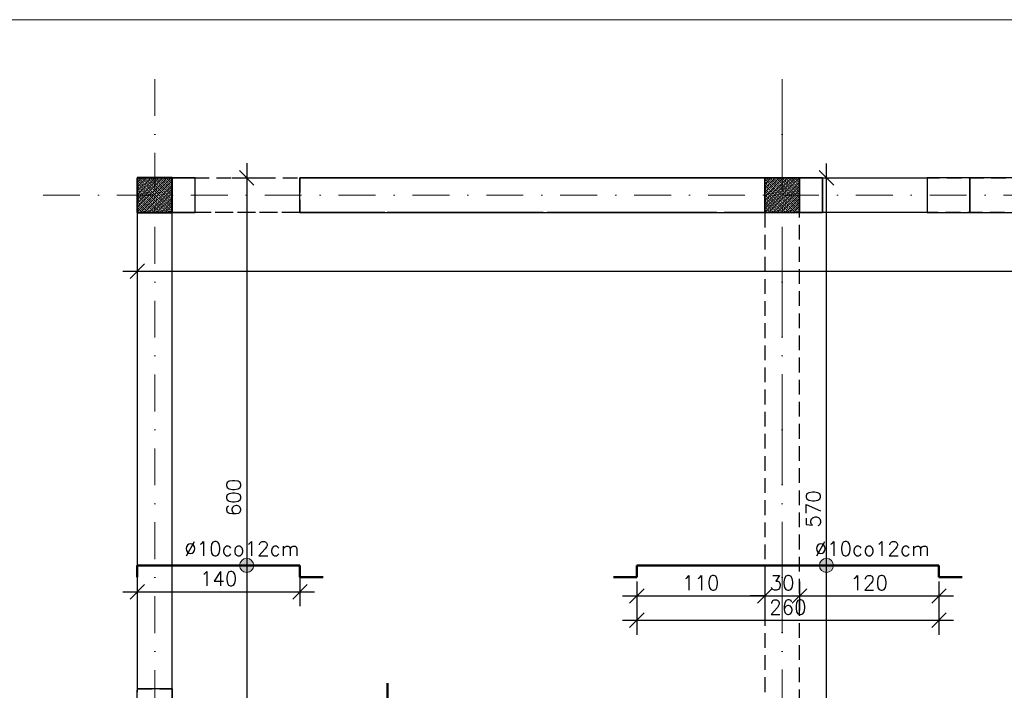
# Model space of a CAD drawing. Extents: x -19 to 9300416, y -12 to 10688993.
# Tile 15 of 106: x 4609525 to 4610373, y 5311474 to 5312051. Entities that reach past the tile are written whole.
import ezdxf

# ---------------------------------------------------------------- set-up
doc = ezdxf.new("R2010")
doc.units = 0
doc.header["$MEASUREMENT"] = 0
doc.linetypes.add('DASHDOT', pattern=[25.4, 12.7, -6.35, 0, -6.35])
doc.linetypes.add('DASHED', pattern=[19.05, 12.7, -6.35])
for name, color, linetype, lineweight in [('hatch', 253, 'Continuous', 0), ('K-BELKI', 5, 'DASHED', 30), ('K-OPISY', 252, 'Continuous', 15), ('K-SCIANY CIENKI', 163, 'Continuous', 30), ('K-SCIANY GRUBY', 195, 'Continuous', 40), ('K-STAL', 114, 'Continuous', 50), ('K-WIDOK', 45, 'Continuous', 20), ('K-WYMIARY', 7, 'Continuous', 15), ('Osie', 175, 'DASHDOT', 9)]:
    doc.layers.add(name, color=color, linetype=linetype, lineweight=lineweight)
doc.layers.add('sciany', color=1, linetype='Continuous')
doc.styles.add('Simplex', font='simplex.shx')
doc.dimstyles.new('1do50', dxfattribs={"dimscale": 5, "dimtxt": 2.5, "dimasz": 2.5, "dimexe": 2.5, "dimexo": 0.5, "dimgap": 1, "dimtad": 1, "dimdec": 1, "dimrnd": 0.5, "dimzin": 12, "dimdsep": 46, "dimtxsty": 'Simplex', "dimblk": 'OBLIQUE', "dimcen": 0.5, "dimdle": 2.5, "dimclrd": 256, "dimclre": 256, "dimclrt": 256, "dimadec": 1, "dimazin": 3, "dimtfac": 1, "dimtdec": 1, "dimtix": 1, "dimtmove": 0, "dimatfit": 3, "dimfxl": 0, "dimtolj": 1, "dimtzin": 0, "dimarcsym": 0})

# ---------------------------------------------------------------- blocks, each defined once
blk = doc.blocks.new('G$C61CBF25F')
at = {"layer": 'Osie', "lineweight": 0, "ltscale": 2.5}
for p, q in [((1425, 0), (1425, 1880)), ((1525, 1780), (204.85, 1780)), ((1525, 1780), (204.85, 1780)), ((1525, 1240), (-5, 1240))]:
    blk.add_line(p, q, dxfattribs=at)
blk = doc.blocks.new('_Oblique')
at = {"color": 0, "linetype": 'ByBlock', "lineweight": -2}
blk.add_line((-0.5, -0.5), (0.5, 0.5), dxfattribs=at)
blk = doc.blocks.new('*D1162')
at = {"layer": 'Defpoints', "color": 0, "lineweight": 0, "ltscale": 40}
for p in [(4610056.62, 5311581.16), (4610166.62, 5311581.16), (4610166.62, 5311554.92)]:
    blk.add_point(p, dxfattribs=at)
at = {"layer": 'K-WYMIARY', "lineweight": -2, "ltscale": 40}
for p, q in [((4610056.62, 5311567.42), (4610056.62, 5311542.42)), ((4610166.62, 5311567.42), (4610166.62, 5311542.42)), ((4610044.12, 5311554.92), (4610179.12, 5311554.92))]:
    blk.add_line(p, q, dxfattribs=at)
at = {"layer": 'K-WYMIARY', "lineweight": -2, "ltscale": 40, "xscale": 12.5, "yscale": 12.5, "zscale": 12.5, "rotation": 180}
blk.add_blockref('_Oblique', (4610056.62, 5311554.92), dxfattribs=at)
at = {"layer": 'K-WYMIARY', "lineweight": -2, "ltscale": 40, "xscale": 12.5, "yscale": 12.5, "zscale": 12.5}
blk.add_blockref('_Oblique', (4610166.62, 5311554.92), dxfattribs=at)
at = {"layer": 'K-WYMIARY', "lineweight": 0, "ltscale": 40, "insert": (4610111.62, 5311566.17), "char_height": 12.5, "attachment_point": 5, "style": 'Simplex'}
blk.add_mtext('\\A1;110', dxfattribs=at)
blk = doc.blocks.new('*D1163')
at = {"layer": 'Defpoints', "color": 0, "lineweight": 0, "ltscale": 40}
for p in [(4610166.62, 5311581.16), (4610196.62, 5311581.16), (4610196.62, 5311554.92)]:
    blk.add_point(p, dxfattribs=at)
at = {"layer": 'K-WYMIARY', "lineweight": -2, "ltscale": 40}
for p, q in [((4610166.62, 5311567.42), (4610166.62, 5311542.42)), ((4610196.62, 5311567.42), (4610196.62, 5311542.42)), ((4610166.62, 5311554.92), (4610154.12, 5311554.92)), ((4610166.62, 5311554.92), (4610196.62, 5311554.92)), ((4610196.62, 5311554.92), (4610209.12, 5311554.92))]:
    blk.add_line(p, q, dxfattribs=at)
at = {"layer": 'K-WYMIARY', "lineweight": -2, "ltscale": 40, "xscale": 12.5, "yscale": 12.5, "zscale": 12.5}
blk.add_blockref('_Oblique', (4610166.62, 5311554.92), dxfattribs=at)
at = {"layer": 'K-WYMIARY', "lineweight": -2, "ltscale": 40, "xscale": 12.5, "yscale": 12.5, "zscale": 12.5, "rotation": 180}
blk.add_blockref('_Oblique', (4610196.62, 5311554.92), dxfattribs=at)
at = {"layer": 'K-WYMIARY', "lineweight": 0, "ltscale": 40, "insert": (4610181.62, 5311566.17), "char_height": 12.5, "attachment_point": 5, "style": 'Simplex'}
blk.add_mtext('\\A1;30', dxfattribs=at)
blk = doc.blocks.new('*D1164')
at = {"layer": 'Defpoints', "color": 0, "lineweight": 0, "ltscale": 40}
for p in [(4610196.62, 5311581.16), (4610316.62, 5311581.16), (4610316.62, 5311554.92)]:
    blk.add_point(p, dxfattribs=at)
at = {"layer": 'K-WYMIARY', "lineweight": -2, "ltscale": 40}
for p, q in [((4610196.62, 5311567.42), (4610196.62, 5311542.42)), ((4610316.62, 5311567.42), (4610316.62, 5311542.42)), ((4610184.12, 5311554.92), (4610329.12, 5311554.92))]:
    blk.add_line(p, q, dxfattribs=at)
at = {"layer": 'K-WYMIARY', "lineweight": -2, "ltscale": 40, "xscale": 12.5, "yscale": 12.5, "zscale": 12.5, "rotation": 180}
blk.add_blockref('_Oblique', (4610196.62, 5311554.92), dxfattribs=at)
at = {"layer": 'K-WYMIARY', "lineweight": -2, "ltscale": 40, "xscale": 12.5, "yscale": 12.5, "zscale": 12.5}
blk.add_blockref('_Oblique', (4610316.62, 5311554.92), dxfattribs=at)
at = {"layer": 'K-WYMIARY', "lineweight": 0, "ltscale": 40, "insert": (4610256.62, 5311566.17), "char_height": 12.5, "attachment_point": 5, "style": 'Simplex'}
blk.add_mtext('\\A1;120', dxfattribs=at)
blk = doc.blocks.new('*D1165')
at = {"layer": 'Defpoints', "color": 0, "lineweight": 0, "ltscale": 40}
for p in [(4610056.62, 5311581.16), (4610316.62, 5311581.16), (4610316.62, 5311533.99)]:
    blk.add_point(p, dxfattribs=at)
at = {"layer": 'K-WYMIARY', "lineweight": -2, "ltscale": 40}
for p, q in [((4610056.62, 5311546.49), (4610056.62, 5311521.49)), ((4610316.62, 5311546.49), (4610316.62, 5311521.49)), ((4610044.12, 5311533.99), (4610329.12, 5311533.99))]:
    blk.add_line(p, q, dxfattribs=at)
at = {"layer": 'K-WYMIARY', "lineweight": -2, "ltscale": 40, "xscale": 12.5, "yscale": 12.5, "zscale": 12.5, "rotation": 180}
blk.add_blockref('_Oblique', (4610056.62, 5311533.99), dxfattribs=at)
at = {"layer": 'K-WYMIARY', "lineweight": -2, "ltscale": 40, "xscale": 12.5, "yscale": 12.5, "zscale": 12.5}
blk.add_blockref('_Oblique', (4610316.62, 5311533.99), dxfattribs=at)
at = {"layer": 'K-WYMIARY', "lineweight": 0, "ltscale": 40, "insert": (4610186.62, 5311545.24), "char_height": 12.5, "attachment_point": 5, "style": 'Simplex'}
blk.add_mtext('\\A1;260', dxfattribs=at)
blk = doc.blocks.new('*D1166')
at = {"layer": 'Defpoints', "color": 0, "lineweight": 0, "ltscale": 40}
for p in [(4609626.62, 5311581.16), (4609766.62, 5311581.16), (4609766.62, 5311558.53)]:
    blk.add_point(p, dxfattribs=at)
at = {"layer": 'K-WYMIARY', "lineweight": -2, "ltscale": 40}
for p, q in [((4609626.62, 5311571.03), (4609626.62, 5311546.03)), ((4609766.62, 5311571.03), (4609766.62, 5311546.03)), ((4609614.12, 5311558.53), (4609779.12, 5311558.53))]:
    blk.add_line(p, q, dxfattribs=at)
at = {"layer": 'K-WYMIARY', "lineweight": -2, "ltscale": 40, "xscale": 12.5, "yscale": 12.5, "zscale": 12.5, "rotation": 180}
blk.add_blockref('_Oblique', (4609626.62, 5311558.53), dxfattribs=at)
at = {"layer": 'K-WYMIARY', "lineweight": -2, "ltscale": 40, "xscale": 12.5, "yscale": 12.5, "zscale": 12.5}
blk.add_blockref('_Oblique', (4609766.62, 5311558.53), dxfattribs=at)
at = {"layer": 'K-WYMIARY', "lineweight": 0, "ltscale": 40, "insert": (4609696.62, 5311569.78), "char_height": 12.5, "attachment_point": 5, "style": 'Simplex'}
blk.add_mtext('\\A1;140', dxfattribs=at)
blk = doc.blocks.new('*D1187')
at = {"layer": 'Defpoints', "color": 0, "lineweight": 0, "ltscale": 40}
for p in [(4609626.62, 5311914.92), (4609630.32, 5311314.92), (4609720.75, 5311314.92)]:
    blk.add_point(p, dxfattribs=at)
at = {"layer": 'K-WYMIARY', "lineweight": -2, "ltscale": 40}
for p, q in [((4609720.75, 5311927.42), (4609720.75, 5311302.42)), ((4609708.25, 5311914.92), (4609733.25, 5311914.92)), ((4609708.25, 5311314.92), (4609733.25, 5311314.92))]:
    blk.add_line(p, q, dxfattribs=at)
at = {"layer": 'K-WYMIARY', "lineweight": -2, "ltscale": 40, "xscale": 12.5, "yscale": 12.5, "zscale": 12.5}
for p, rotation in [((4609720.75, 5311914.92), 90), ((4609720.75, 5311314.92), 270)]:
    blk.add_blockref('_Oblique', p, dxfattribs=dict(at, rotation=rotation))
at = {"layer": 'K-WYMIARY', "lineweight": 0, "ltscale": 40, "insert": (4609709.5, 5311639.68), "char_height": 12.5, "attachment_point": 5, "rotation": 90, "style": 'Simplex'}
blk.add_mtext('\\A1;600', dxfattribs=at)
blk = doc.blocks.new('*D1188')
at = {"layer": 'Defpoints', "color": 0, "lineweight": 0, "ltscale": 40}
for p in [(4609626.62, 5311914.92), (4611336.62, 5311914.92), (4611336.62, 5311834.45)]:
    blk.add_point(p, dxfattribs=at)
at = {"layer": 'K-WYMIARY', "lineweight": -2, "ltscale": 40}
for p, q in [((4609626.62, 5311846.95), (4609626.62, 5311821.95)), ((4611336.62, 5311846.95), (4611336.62, 5311821.95)), ((4609614.12, 5311834.45), (4611349.12, 5311834.45))]:
    blk.add_line(p, q, dxfattribs=at)
at = {"layer": 'K-WYMIARY', "lineweight": -2, "ltscale": 40, "xscale": 12.5, "yscale": 12.5, "zscale": 12.5, "rotation": 180}
blk.add_blockref('_Oblique', (4609626.62, 5311834.45), dxfattribs=at)
at = {"layer": 'K-WYMIARY', "lineweight": -2, "ltscale": 40, "xscale": 12.5, "yscale": 12.5, "zscale": 12.5}
blk.add_blockref('_Oblique', (4611336.62, 5311834.45), dxfattribs=at)
at = {"layer": 'K-WYMIARY', "lineweight": 0, "ltscale": 40, "insert": (4610566.97, 5311845.7), "char_height": 12.5, "attachment_point": 5, "style": 'Simplex'}
blk.add_mtext('\\A1;1710', dxfattribs=at)
blk = doc.blocks.new('*D1192')
at = {"layer": 'Defpoints', "color": 0, "lineweight": 0, "ltscale": 40}
for p in [(4610196.62, 5311914.81), (4610219.79, 5311914.81), (4610039.74, 5311344.92)]:
    blk.add_point(p, dxfattribs=at)
at = {"layer": 'K-WYMIARY', "lineweight": -2, "ltscale": 40}
for p, q in [((4610219.79, 5311332.42), (4610219.79, 5311927.31)), ((4610207.29, 5311914.81), (4610232.29, 5311914.81)), ((4610207.29, 5311344.92), (4610232.29, 5311344.92))]:
    blk.add_line(p, q, dxfattribs=at)
at = {"layer": 'K-WYMIARY', "lineweight": -2, "ltscale": 40, "xscale": 12.5, "yscale": 12.5, "zscale": 12.5}
for p, rotation in [((4610219.79, 5311914.81), 90), ((4610219.79, 5311344.92), 270)]:
    blk.add_blockref('_Oblique', p, dxfattribs=dict(at, rotation=rotation))
at = {"layer": 'K-WYMIARY', "lineweight": 0, "ltscale": 40, "insert": (4610208.54, 5311629.86), "char_height": 12.5, "attachment_point": 5, "rotation": 90, "style": 'Simplex'}
blk.add_mtext('\\A1;570', dxfattribs=at)

msp = doc.modelspace()

# ---------------------------------------------------------------- hatches: boundary and pattern name
at = {"layer": 'K-OPISY'}
h = msp.add_hatch(color=256, dxfattribs=at)
edge = h.paths.add_edge_path()
edge.add_arc((4609720.75, 5311581.16), 6.06, 0, 360)
h = msp.add_hatch(color=256, dxfattribs=at)
edge = h.paths.add_edge_path()
edge.add_arc((4610219.75, 5311581.16), 6.06, 0, 360)

# ---------------------------------------------------------------- linework, layer by layer
at = {"layer": 'hatch', "color": 252}
msp.add_lwpolyline([(4608748.61, 5310010.97), (4611528.61, 5310011.03), (4611528.61, 5312051.03), (4608748.61, 5312050.97)], close=True, dxfattribs=at)
at = {"layer": 'K-BELKI'}
for points in [[(4609766.37, 5311914.92), (4609766.37, 5311884.92), (4609656.62, 5311884.92), (4609656.62, 5311914.89)], [(4611306.62, 5311914.92), (4611306.62, 5311884.92), (4609656.62, 5311884.92), (4609656.62, 5311914.92)], [(4609626.62, 5311884.92), (4609626.62, 5310794.92), (4609656.62, 5310794.92), (4609656.62, 5311884.92)], [(4610166.62, 5311884.92), (4610166.62, 5310794.92), (4610196.62, 5310794.92), (4610196.62, 5311884.92)], [(4609656.62, 5311474.92), (4609656.62, 5311384.92), (4609626.62, 5311384.92), (4609626.62, 5311474.92)]]:
    msp.add_lwpolyline(points, close=True, dxfattribs=at)
at = {"layer": 'K-BELKI', "color": 5, "ltscale": 40}
for points in [[(4610306.37, 5311914.92), (4610306.37, 5311884.92), (4610216.37, 5311884.92), (4610216.37, 5311914.92)], [(4610433.26, 5311884.92), (4610433.26, 5311914.92), (4610343.3, 5311914.92), (4610343.3, 5311884.92)]]:
    msp.add_lwpolyline(points, close=True, dxfattribs=at)
at = {"layer": 'K-OPISY'}
for centre in [(4609720.75, 5311581.16), (4610219.75, 5311581.16)]:
    msp.add_circle(centre, 6.06, dxfattribs=at)
at = {"layer": 'K-SCIANY CIENKI'}
for p, q in [((4609676.37, 5311914.92), (4609656.62, 5311914.92)), ((4609656.62, 5311914.92), (4609656.62, 5311884.92)), ((4609657.62, 5311914.92), (4609676.37, 5311914.92)), ((4609676.37, 5311884.92), (4609676.37, 5311914.92)), ((4610166.62, 5311914.92), (4609766.37, 5311914.92)), ((4609766.37, 5311914.92), (4610216.37, 5311914.92)), ((4609766.37, 5311884.92), (4609766.37, 5311914.92)), ((4610166.62, 5311884.92), (4610166.62, 5311914.92)), ((4610216.37, 5311914.92), (4610196.62, 5311914.92)), ((4610196.62, 5311914.92), (4610196.62, 5311884.92)), ((4610216.37, 5311914.92), (4610216.37, 5311884.92)), ((4610216.37, 5311884.92), (4610216.37, 5311914.92)), ((4610343.3, 5311914.92), (4610306.37, 5311914.92)), ((4610306.37, 5311914.92), (4610306.37, 5311884.92)), ((4610343.3, 5311884.92), (4610343.3, 5311914.92)), ((4609656.62, 5311884.92), (4609626.62, 5311884.92)), ((4609626.62, 5311884.92), (4609626.62, 5311474.92)), ((4609656.62, 5311474.92), (4609656.62, 5311884.92)), ((4609656.62, 5311884.92), (4609676.37, 5311884.92)), ((4609676.37, 5311884.92), (4609657.62, 5311884.92)), ((4609766.37, 5311884.92), (4610166.62, 5311884.92)), ((4609831.75, 5311884.92), (4609766.37, 5311884.92)), ((4609975.86, 5311884.92), (4609841.75, 5311884.92)), ((4610121.96, 5311884.92), (4609987.83, 5311884.92)), ((4610216.37, 5311884.92), (4610131.96, 5311884.92)), ((4610196.62, 5311884.92), (4610216.37, 5311884.92)), ((4610306.37, 5311884.92), (4610343.3, 5311884.92)), ((4609656.62, 5311474.92), (4609626.62, 5311474.92))]:
    msp.add_line(p, q, dxfattribs=at)
at = {"layer": 'K-SCIANY CIENKI', "linetype": 'ByBlock', "lineweight": -2}
msp.add_line((4610196.62, 5311884.92), (4610196.62, 5311885.28), dxfattribs=at)
msp.add_lwpolyline([(4610216.19, 5311884.92), (4610196.62, 5311884.92)], dxfattribs=at)
at = {"layer": 'K-SCIANY CIENKI'}
msp.add_solid([(4610216.19, 5311884.95), (4610216.37, 5311884.92), (4610216.19, 5311884.89)], dxfattribs=at)
at = {"layer": 'K-SCIANY GRUBY'}
for p, q in [((4609656.62, 5311914.92), (4609626.62, 5311914.92)), ((4609626.62, 5311914.92), (4609626.62, 5311884.92)), ((4609656.62, 5311884.92), (4609656.62, 5311914.92)), ((4609626.62, 5311884.92), (4609656.62, 5311884.92))]:
    msp.add_line(p, q, dxfattribs=at)
at = {"layer": 'K-STAL'}
for p, q in [((4609766.62, 5311581.16), (4609766.62, 5311571.16)), ((4610056.62, 5311581.16), (4610056.62, 5311571.16)), ((4610316.62, 5311581.16), (4610316.62, 5311571.16)), ((4609766.62, 5311571.16), (4609786.62, 5311571.16)), ((4610056.62, 5311571.16), (4610036.62, 5311571.16)), ((4610316.62, 5311571.16), (4610336.62, 5311571.16)), ((4609841.85, 5311459.92), (4609841.85, 5311479.92))]:
    msp.add_line(p, q, dxfattribs=at)
for points in [[(4609626.62, 5311581.16), (4609766.62, 5311581.16)], [(4609626.62, 5311581.16), (4609626.62, 5311571.16)], [(4610056.62, 5311581.16), (4610316.62, 5311581.16)]]:
    msp.add_lwpolyline(points, dxfattribs=at)
at = {"layer": 'K-WIDOK', "linetype": 'Continuous', "lineweight": 0}
for p, q in [((4609626.62, 5311914.03), (4609627.51, 5311914.92)), ((4609626.62, 5311910.49), (4609631.05, 5311914.92)), ((4609626.62, 5311906.96), (4609634.58, 5311914.92)), ((4609626.62, 5311903.42), (4609638.12, 5311914.92)), ((4609626.62, 5311899.88), (4609641.65, 5311914.92)), ((4609626.62, 5311896.35), (4609645.19, 5311914.92)), ((4609626.62, 5311892.81), (4609648.72, 5311914.92)), ((4609626.62, 5311889.28), (4609652.26, 5311914.92)), ((4609626.62, 5311885.74), (4609655.8, 5311914.92)), ((4609627.9, 5311913.54), (4609628.79, 5311914.43)), ((4609629.23, 5311914.87), (4609629.28, 5311914.92)), ((4609631, 5311913.1), (4609631.88, 5311913.99)), ((4609632.32, 5311914.43), (4609632.81, 5311914.92)), ((4609635.42, 5311913.99), (4609636.3, 5311914.87)), ((4609638.51, 5311913.54), (4609639.39, 5311914.43)), ((4609639.84, 5311914.87), (4609639.89, 5311914.92)), ((4609641.6, 5311913.1), (4609642.49, 5311913.99)), ((4609642.93, 5311914.43), (4609643.42, 5311914.92)), ((4609646.02, 5311913.99), (4609646.91, 5311914.87)), ((4609649.12, 5311913.54), (4609650, 5311914.43)), ((4609650.44, 5311914.87), (4609650.49, 5311914.92)), ((4609652.21, 5311913.1), (4609653.09, 5311913.99)), ((4609653.54, 5311914.43), (4609654.03, 5311914.92)), ((4610166.62, 5311913.09), (4610168.45, 5311914.92)), ((4610166.62, 5311909.55), (4610171.98, 5311914.92)), ((4610166.62, 5311906.02), (4610175.52, 5311914.92)), ((4610166.62, 5311902.48), (4610179.05, 5311914.92)), ((4610166.62, 5311898.95), (4610182.59, 5311914.92)), ((4610166.62, 5311895.41), (4610186.13, 5311914.92)), ((4610166.62, 5311891.88), (4610189.66, 5311914.92)), ((4610166.62, 5311888.34), (4610193.2, 5311914.92)), ((4610166.62, 5311914.86), (4610166.63, 5311914.87)), ((4610166.73, 5311884.92), (4610196.62, 5311914.81)), ((4610168.84, 5311913.54), (4610169.72, 5311914.43)), ((4610170.17, 5311914.87), (4610170.22, 5311914.92)), ((4610171.93, 5311913.1), (4610172.82, 5311913.99)), ((4610173.26, 5311914.43), (4610173.75, 5311914.92)), ((4610176.35, 5311913.99), (4610177.24, 5311914.87)), ((4610179.45, 5311913.54), (4610180.33, 5311914.43)), ((4610180.77, 5311914.87), (4610180.82, 5311914.92)), ((4610182.54, 5311913.1), (4610183.42, 5311913.99)), ((4610183.87, 5311914.43), (4610184.36, 5311914.92)), ((4610186.96, 5311913.99), (4610187.84, 5311914.87)), ((4610190.05, 5311913.54), (4610190.94, 5311914.43)), ((4610191.38, 5311914.87), (4610191.43, 5311914.92)), ((4610193.15, 5311913.1), (4610194.03, 5311913.99)), ((4610194.47, 5311914.43), (4610194.96, 5311914.92)), ((4609626.62, 5311912.26), (4609627.46, 5311913.1)), ((4609626.62, 5311905.19), (4609627.02, 5311905.59)), ((4609627.02, 5311909.12), (4609627.9, 5311910.01)), ((4609627.46, 5311906.03), (4609628.34, 5311906.91)), ((4609628.34, 5311910.45), (4609629.23, 5311911.33)), ((4609628.79, 5311907.36), (4609629.67, 5311908.24)), ((4609629.33, 5311884.92), (4609656.62, 5311912.21)), ((4609629.67, 5311911.78), (4609630.55, 5311912.66)), ((4609630.11, 5311908.68), (4609631, 5311909.57)), ((4609630.55, 5311905.59), (4609631.44, 5311906.47)), ((4609631.44, 5311910.01), (4609632.32, 5311910.89)), ((4609631.88, 5311906.91), (4609632.76, 5311907.8)), ((4609632.76, 5311911.33), (4609633.65, 5311912.22)), ((4609632.87, 5311884.92), (4609656.62, 5311908.67)), ((4609633.21, 5311908.24), (4609634.09, 5311909.12)), ((4609633.65, 5311905.15), (4609634.53, 5311906.03)), ((4609634.09, 5311912.66), (4609634.97, 5311913.54)), ((4609634.53, 5311909.57), (4609635.42, 5311910.45)), ((4609634.97, 5311906.47), (4609635.86, 5311907.36)), ((4609635.86, 5311910.89), (4609636.74, 5311911.78)), ((4609636.3, 5311907.8), (4609637.18, 5311908.68)), ((4609636.74, 5311904.7), (4609637.63, 5311905.59)), ((4609637.18, 5311912.22), (4609638.07, 5311913.1)), ((4609637.63, 5311909.12), (4609638.51, 5311910.01)), ((4609638.07, 5311906.03), (4609638.95, 5311906.91)), ((4609638.95, 5311910.45), (4609639.84, 5311911.33)), ((4609639.39, 5311907.36), (4609640.28, 5311908.24)), ((4609640.28, 5311911.78), (4609641.16, 5311912.66)), ((4609640.72, 5311908.68), (4609641.6, 5311909.57)), ((4609641.16, 5311905.59), (4609642.05, 5311906.47)), ((4609642.05, 5311910.01), (4609642.93, 5311910.89)), ((4609642.49, 5311906.91), (4609643.37, 5311907.8)), ((4609643.37, 5311911.33), (4609644.25, 5311912.22)), ((4609643.81, 5311908.24), (4609644.7, 5311909.12)), ((4609644.25, 5311905.15), (4609645.14, 5311906.03)), ((4609644.7, 5311912.66), (4609645.58, 5311913.54)), ((4609645.14, 5311909.57), (4609646.02, 5311910.45)), ((4609645.58, 5311906.47), (4609646.46, 5311907.36)), ((4609646.46, 5311910.89), (4609647.35, 5311911.78)), ((4609646.91, 5311907.8), (4609647.79, 5311908.68)), ((4609647.35, 5311904.7), (4609648.23, 5311905.59)), ((4609647.79, 5311912.22), (4609648.67, 5311913.1)), ((4609648.23, 5311909.12), (4609649.12, 5311910.01)), ((4609648.67, 5311906.03), (4609649.56, 5311906.91)), ((4609649.56, 5311910.45), (4609650.44, 5311911.33)), ((4609650, 5311907.36), (4609650.88, 5311908.24)), ((4609650.88, 5311911.78), (4609651.77, 5311912.66)), ((4609651.33, 5311908.68), (4609652.21, 5311909.57)), ((4609651.77, 5311905.59), (4609652.65, 5311906.47)), ((4609652.65, 5311910.01), (4609653.54, 5311910.89)), ((4609653.09, 5311906.91), (4609653.98, 5311907.8)), ((4609653.98, 5311911.33), (4609654.86, 5311912.22)), ((4609654.42, 5311908.24), (4609655.3, 5311909.12)), ((4609654.86, 5311905.15), (4609655.75, 5311906.03)), ((4609655.3, 5311912.66), (4609656.19, 5311913.54)), ((4609655.75, 5311909.57), (4609656.62, 5311910.44)), ((4609656.19, 5311906.47), (4609656.62, 5311906.9)), ((4610166.62, 5311911.32), (4610167.07, 5311911.78)), ((4610166.63, 5311907.8), (4610167.51, 5311908.68)), ((4610167.07, 5311904.7), (4610167.96, 5311905.59)), ((4610167.51, 5311912.22), (4610168.4, 5311913.1)), ((4610167.96, 5311909.12), (4610168.84, 5311910.01)), ((4610168.4, 5311906.03), (4610169.28, 5311906.91)), ((4610169.28, 5311910.45), (4610170.17, 5311911.33)), ((4610169.72, 5311907.36), (4610170.61, 5311908.24)), ((4610170.27, 5311884.92), (4610196.62, 5311911.27)), ((4610170.61, 5311911.78), (4610171.49, 5311912.66)), ((4610171.05, 5311908.68), (4610171.93, 5311909.57)), ((4610171.49, 5311905.59), (4610172.38, 5311906.47)), ((4610172.38, 5311910.01), (4610173.26, 5311910.89)), ((4610172.82, 5311906.91), (4610173.7, 5311907.8)), ((4610173.7, 5311911.33), (4610174.58, 5311912.22)), ((4610173.8, 5311884.92), (4610196.62, 5311907.73)), ((4610174.14, 5311908.24), (4610175.03, 5311909.12)), ((4610174.58, 5311905.15), (4610175.47, 5311906.03)), ((4610175.03, 5311912.66), (4610175.91, 5311913.54)), ((4610175.47, 5311909.57), (4610176.35, 5311910.45)), ((4610175.91, 5311906.47), (4610176.79, 5311907.36)), ((4610176.79, 5311910.89), (4610177.68, 5311911.78)), ((4610177.24, 5311907.8), (4610178.12, 5311908.68)), ((4610177.68, 5311904.7), (4610178.56, 5311905.59)), ((4610178.12, 5311912.22), (4610179, 5311913.1)), ((4610178.56, 5311909.12), (4610179.45, 5311910.01)), ((4610179, 5311906.03), (4610179.89, 5311906.91)), ((4610179.89, 5311910.45), (4610180.77, 5311911.33)), ((4610180.33, 5311907.36), (4610181.21, 5311908.24)), ((4610181.21, 5311911.78), (4610182.1, 5311912.66)), ((4610181.66, 5311908.68), (4610182.54, 5311909.57)), ((4610182.1, 5311905.59), (4610182.98, 5311906.47)), ((4610182.98, 5311910.01), (4610183.87, 5311910.89)), ((4610183.42, 5311906.91), (4610184.31, 5311907.8)), ((4610184.31, 5311911.33), (4610185.19, 5311912.22)), ((4610184.75, 5311908.24), (4610185.63, 5311909.12)), ((4610185.19, 5311905.15), (4610186.08, 5311906.03)), ((4610185.63, 5311912.66), (4610186.52, 5311913.54)), ((4610186.08, 5311909.57), (4610186.96, 5311910.45)), ((4610186.52, 5311906.47), (4610187.4, 5311907.36)), ((4610187.4, 5311910.89), (4610188.29, 5311911.78)), ((4610187.84, 5311907.8), (4610188.73, 5311908.68)), ((4610188.29, 5311904.7), (4610189.17, 5311905.59)), ((4610188.73, 5311912.22), (4610189.61, 5311913.1)), ((4610189.17, 5311909.12), (4610190.05, 5311910.01)), ((4610189.61, 5311906.03), (4610190.49, 5311906.91)), ((4610190.49, 5311910.45), (4610191.38, 5311911.33)), ((4610190.94, 5311907.36), (4610191.82, 5311908.24)), ((4610191.82, 5311911.78), (4610192.7, 5311912.66)), ((4610192.26, 5311908.68), (4610193.15, 5311909.57)), ((4610192.7, 5311905.59), (4610193.59, 5311906.47)), ((4610193.59, 5311910.01), (4610194.47, 5311910.89)), ((4610194.03, 5311906.91), (4610194.91, 5311907.8)), ((4610194.91, 5311911.33), (4610195.8, 5311912.22)), ((4610195.36, 5311908.24), (4610196.24, 5311909.12)), ((4610195.8, 5311905.15), (4610196.62, 5311905.97)), ((4610196.24, 5311912.66), (4610196.62, 5311913.04)), ((4609626.62, 5311901.65), (4609627.46, 5311902.49)), ((4609627.02, 5311898.52), (4609627.9, 5311899.4)), ((4609627.9, 5311902.94), (4609628.79, 5311903.82)), ((4609628.34, 5311899.84), (4609629.23, 5311900.73)), ((4609628.79, 5311896.75), (4609629.67, 5311897.63)), ((4609629.23, 5311904.26), (4609630.11, 5311905.15)), ((4609629.67, 5311901.17), (4609630.55, 5311902.05)), ((4609630.11, 5311898.08), (4609631, 5311898.96)), ((4609631, 5311902.49), (4609631.88, 5311903.38)), ((4609631.44, 5311899.4), (4609632.32, 5311900.29)), ((4609631.88, 5311896.31), (4609632.76, 5311897.19)), ((4609632.32, 5311903.82), (4609633.21, 5311904.7)), ((4609632.76, 5311900.73), (4609633.65, 5311901.61)), ((4609633.21, 5311897.63), (4609634.09, 5311898.52)), ((4609634.09, 5311902.05), (4609634.97, 5311902.94)), ((4609634.53, 5311898.96), (4609635.42, 5311899.84)), ((4609635.42, 5311903.38), (4609636.3, 5311904.26)), ((4609635.86, 5311900.29), (4609636.74, 5311901.17)), ((4609636.3, 5311897.19), (4609637.18, 5311898.08)), ((4609636.4, 5311884.92), (4609656.62, 5311905.14)), ((4609637.18, 5311901.61), (4609638.07, 5311902.49)), ((4609637.63, 5311898.52), (4609638.51, 5311899.4)), ((4609638.51, 5311902.94), (4609639.39, 5311903.82)), ((4609638.95, 5311899.84), (4609639.84, 5311900.73)), ((4609639.39, 5311896.75), (4609640.28, 5311897.63)), ((4609639.84, 5311904.26), (4609640.72, 5311905.15)), ((4609639.94, 5311884.92), (4609656.62, 5311901.6)), ((4609640.28, 5311901.17), (4609641.16, 5311902.05)), ((4609640.72, 5311898.08), (4609641.6, 5311898.96)), ((4609641.6, 5311902.49), (4609642.49, 5311903.38)), ((4609642.05, 5311899.4), (4609642.93, 5311900.29)), ((4609642.49, 5311896.31), (4609643.37, 5311897.19)), ((4609642.93, 5311903.82), (4609643.81, 5311904.7)), ((4609643.37, 5311900.73), (4609644.25, 5311901.61)), ((4609643.47, 5311884.92), (4609656.62, 5311898.06)), ((4609643.81, 5311897.63), (4609644.7, 5311898.52)), ((4609644.7, 5311902.05), (4609645.58, 5311902.94)), ((4609645.14, 5311898.96), (4609646.02, 5311899.84)), ((4609646.02, 5311903.38), (4609646.91, 5311904.26)), ((4609646.46, 5311900.29), (4609647.35, 5311901.17)), ((4609646.91, 5311897.19), (4609647.79, 5311898.08)), ((4609647.79, 5311901.61), (4609648.67, 5311902.49)), ((4609648.23, 5311898.52), (4609649.12, 5311899.4)), ((4609649.12, 5311902.94), (4609650, 5311903.82)), ((4609649.56, 5311899.84), (4609650.44, 5311900.73)), ((4609650, 5311896.75), (4609650.88, 5311897.63)), ((4609650.44, 5311904.26), (4609651.33, 5311905.15)), ((4609650.88, 5311901.17), (4609651.77, 5311902.05)), ((4609651.33, 5311898.08), (4609652.21, 5311898.96)), ((4609652.21, 5311902.49), (4609653.09, 5311903.38)), ((4609652.65, 5311899.4), (4609653.54, 5311900.29)), ((4609653.09, 5311896.31), (4609653.98, 5311897.19)), ((4609653.54, 5311903.82), (4609654.42, 5311904.7)), ((4609653.98, 5311900.73), (4609654.86, 5311901.61)), ((4609654.42, 5311897.63), (4609655.3, 5311898.52)), ((4609655.3, 5311902.05), (4609656.19, 5311902.94)), ((4609655.75, 5311898.96), (4609656.62, 5311899.83)), ((4610166.62, 5311904.25), (4610166.63, 5311904.26)), ((4610166.62, 5311900.72), (4610167.07, 5311901.17)), ((4610166.63, 5311897.19), (4610167.51, 5311898.08)), ((4610167.51, 5311901.61), (4610168.4, 5311902.49)), ((4610167.96, 5311898.52), (4610168.84, 5311899.4)), ((4610168.84, 5311902.94), (4610169.72, 5311903.82)), ((4610169.28, 5311899.84), (4610170.17, 5311900.73)), ((4610169.72, 5311896.75), (4610170.61, 5311897.63)), ((4610170.17, 5311904.26), (4610171.05, 5311905.15)), ((4610170.61, 5311901.17), (4610171.49, 5311902.05)), ((4610171.05, 5311898.08), (4610171.93, 5311898.96)), ((4610171.93, 5311902.49), (4610172.82, 5311903.38)), ((4610172.38, 5311899.4), (4610173.26, 5311900.29)), ((4610172.82, 5311896.31), (4610173.7, 5311897.19)), ((4610173.26, 5311903.82), (4610174.14, 5311904.7)), ((4610173.7, 5311900.73), (4610174.58, 5311901.61)), ((4610174.14, 5311897.63), (4610175.03, 5311898.52)), ((4610175.03, 5311902.05), (4610175.91, 5311902.94)), ((4610175.47, 5311898.96), (4610176.35, 5311899.84)), ((4610176.35, 5311903.38), (4610177.24, 5311904.26)), ((4610176.79, 5311900.29), (4610177.68, 5311901.17)), ((4610177.24, 5311897.19), (4610178.12, 5311898.08)), ((4610177.34, 5311884.92), (4610196.62, 5311904.2)), ((4610178.12, 5311901.61), (4610179, 5311902.49)), ((4610178.56, 5311898.52), (4610179.45, 5311899.4)), ((4610179.45, 5311902.94), (4610180.33, 5311903.82)), ((4610179.89, 5311899.84), (4610180.77, 5311900.73)), ((4610180.33, 5311896.75), (4610181.21, 5311897.63)), ((4610180.77, 5311904.26), (4610181.66, 5311905.15)), ((4610180.87, 5311884.92), (4610196.62, 5311900.66)), ((4610181.21, 5311901.17), (4610182.1, 5311902.05)), ((4610181.66, 5311898.08), (4610182.54, 5311898.96)), ((4610182.54, 5311902.49), (4610183.42, 5311903.38)), ((4610182.98, 5311899.4), (4610183.87, 5311900.29)), ((4610183.42, 5311896.31), (4610184.31, 5311897.19)), ((4610183.87, 5311903.82), (4610184.75, 5311904.7)), ((4610184.31, 5311900.73), (4610185.19, 5311901.61)), ((4610184.41, 5311884.92), (4610196.62, 5311897.13)), ((4610184.75, 5311897.63), (4610185.63, 5311898.52)), ((4610185.63, 5311902.05), (4610186.52, 5311902.94)), ((4610186.08, 5311898.96), (4610186.96, 5311899.84)), ((4610186.96, 5311903.38), (4610187.84, 5311904.26)), ((4610187.4, 5311900.29), (4610188.29, 5311901.17)), ((4610187.84, 5311897.19), (4610188.73, 5311898.08)), ((4610188.73, 5311901.61), (4610189.61, 5311902.49)), ((4610189.17, 5311898.52), (4610190.05, 5311899.4)), ((4610190.05, 5311902.94), (4610190.94, 5311903.82)), ((4610190.49, 5311899.84), (4610191.38, 5311900.73)), ((4610190.94, 5311896.75), (4610191.82, 5311897.63)), ((4610191.38, 5311904.26), (4610192.26, 5311905.15)), ((4610191.82, 5311901.17), (4610192.7, 5311902.05)), ((4610192.26, 5311898.08), (4610193.15, 5311898.96)), ((4610193.15, 5311902.49), (4610194.03, 5311903.38)), ((4610193.59, 5311899.4), (4610194.47, 5311900.29)), ((4610194.03, 5311896.31), (4610194.91, 5311897.19)), ((4610194.47, 5311903.82), (4610195.36, 5311904.7)), ((4610194.91, 5311900.73), (4610195.8, 5311901.61)), ((4610195.36, 5311897.63), (4610196.24, 5311898.52)), ((4610196.24, 5311902.05), (4610196.62, 5311902.43)), ((4609626.62, 5311894.58), (4609627.02, 5311894.98)), ((4609626.62, 5311891.05), (4609627.46, 5311891.89)), ((4609627.02, 5311887.91), (4609627.9, 5311888.79)), ((4609627.46, 5311895.42), (4609628.34, 5311896.31)), ((4609627.9, 5311892.33), (4609628.79, 5311893.21)), ((4609628.34, 5311889.24), (4609629.23, 5311890.12)), ((4609629.23, 5311893.66), (4609630.11, 5311894.54)), ((4609629.67, 5311890.56), (4609630.55, 5311891.45)), ((4609630.11, 5311887.47), (4609631, 5311888.35)), ((4609630.55, 5311894.98), (4609631.44, 5311895.87)), ((4609631, 5311891.89), (4609631.88, 5311892.77)), ((4609631.44, 5311888.79), (4609632.32, 5311889.68)), ((4609632.32, 5311893.21), (4609633.21, 5311894.1)), ((4609632.76, 5311890.12), (4609633.65, 5311891)), ((4609633.65, 5311894.54), (4609634.53, 5311895.42)), ((4609634.09, 5311891.45), (4609634.97, 5311892.33)), ((4609634.53, 5311888.35), (4609635.42, 5311889.24)), ((4609634.97, 5311895.87), (4609635.86, 5311896.75)), ((4609635.42, 5311892.77), (4609636.3, 5311893.66)), ((4609635.86, 5311889.68), (4609636.74, 5311890.56)), ((4609636.74, 5311894.1), (4609637.63, 5311894.98)), ((4609637.18, 5311891), (4609638.07, 5311891.89)), ((4609637.63, 5311887.91), (4609638.51, 5311888.79)), ((4609638.07, 5311895.42), (4609638.95, 5311896.31)), ((4609638.51, 5311892.33), (4609639.39, 5311893.21)), ((4609638.95, 5311889.24), (4609639.84, 5311890.12)), ((4609639.84, 5311893.66), (4609640.72, 5311894.54)), ((4609640.28, 5311890.56), (4609641.16, 5311891.45)), ((4609640.72, 5311887.47), (4609641.6, 5311888.35)), ((4609641.16, 5311894.98), (4609642.05, 5311895.87)), ((4609641.6, 5311891.89), (4609642.49, 5311892.77)), ((4609642.05, 5311888.79), (4609642.93, 5311889.68)), ((4609642.93, 5311893.21), (4609643.81, 5311894.1)), ((4609643.37, 5311890.12), (4609644.25, 5311891)), ((4609644.25, 5311894.54), (4609645.14, 5311895.42)), ((4609644.7, 5311891.45), (4609645.58, 5311892.33)), ((4609645.14, 5311888.35), (4609646.02, 5311889.24)), ((4609645.58, 5311895.87), (4609646.46, 5311896.75)), ((4609646.02, 5311892.77), (4609646.91, 5311893.66)), ((4609646.46, 5311889.68), (4609647.35, 5311890.56)), ((4609647.01, 5311884.92), (4609656.62, 5311894.53)), ((4609647.35, 5311894.1), (4609648.23, 5311894.98)), ((4609647.79, 5311891), (4609648.67, 5311891.89)), ((4609648.23, 5311887.91), (4609649.12, 5311888.79)), ((4609648.67, 5311895.42), (4609649.56, 5311896.31)), ((4609649.12, 5311892.33), (4609650, 5311893.21)), ((4609649.56, 5311889.24), (4609650.44, 5311890.12)), ((4609650.44, 5311893.66), (4609651.33, 5311894.54)), ((4609650.54, 5311884.92), (4609656.62, 5311890.99)), ((4609650.88, 5311890.56), (4609651.77, 5311891.45)), ((4609651.33, 5311887.47), (4609652.21, 5311888.35)), ((4609651.77, 5311894.98), (4609652.65, 5311895.87)), ((4609652.21, 5311891.89), (4609653.09, 5311892.77)), ((4609652.65, 5311888.79), (4609653.54, 5311889.68)), ((4609653.54, 5311893.21), (4609654.42, 5311894.1)), ((4609653.98, 5311890.12), (4609654.86, 5311891)), ((4609654.86, 5311894.54), (4609655.75, 5311895.42)), ((4609655.3, 5311891.45), (4609656.19, 5311892.33)), ((4609655.75, 5311888.35), (4609656.62, 5311889.23)), ((4609656.19, 5311895.87), (4609656.62, 5311896.3)), ((4610166.62, 5311893.64), (4610166.63, 5311893.66)), ((4610166.62, 5311890.11), (4610167.07, 5311890.56)), ((4610167.07, 5311894.1), (4610167.96, 5311894.98)), ((4610167.51, 5311891), (4610168.4, 5311891.89)), ((4610167.96, 5311887.91), (4610168.84, 5311888.79)), ((4610168.4, 5311895.42), (4610169.28, 5311896.31)), ((4610168.84, 5311892.33), (4610169.72, 5311893.21)), ((4610169.28, 5311889.24), (4610170.17, 5311890.12)), ((4610170.17, 5311893.66), (4610171.05, 5311894.54)), ((4610170.61, 5311890.56), (4610171.49, 5311891.45)), ((4610171.05, 5311887.47), (4610171.93, 5311888.35)), ((4610171.49, 5311894.98), (4610172.38, 5311895.87)), ((4610171.93, 5311891.89), (4610172.82, 5311892.77)), ((4610172.38, 5311888.79), (4610173.26, 5311889.68)), ((4610173.26, 5311893.21), (4610174.14, 5311894.1)), ((4610173.7, 5311890.12), (4610174.58, 5311891)), ((4610174.58, 5311894.54), (4610175.47, 5311895.42)), ((4610175.03, 5311891.45), (4610175.91, 5311892.33)), ((4610175.47, 5311888.35), (4610176.35, 5311889.24)), ((4610175.91, 5311895.87), (4610176.79, 5311896.75)), ((4610176.35, 5311892.77), (4610177.24, 5311893.66)), ((4610176.79, 5311889.68), (4610177.68, 5311890.56)), ((4610177.68, 5311894.1), (4610178.56, 5311894.98)), ((4610178.12, 5311891), (4610179, 5311891.89)), ((4610178.56, 5311887.91), (4610179.45, 5311888.79)), ((4610179, 5311895.42), (4610179.89, 5311896.31)), ((4610179.45, 5311892.33), (4610180.33, 5311893.21)), ((4610179.89, 5311889.24), (4610180.77, 5311890.12)), ((4610180.77, 5311893.66), (4610181.66, 5311894.54)), ((4610181.21, 5311890.56), (4610182.1, 5311891.45)), ((4610181.66, 5311887.47), (4610182.54, 5311888.35)), ((4610182.1, 5311894.98), (4610182.98, 5311895.87)), ((4610182.54, 5311891.89), (4610183.42, 5311892.77)), ((4610182.98, 5311888.79), (4610183.87, 5311889.68)), ((4610183.87, 5311893.21), (4610184.75, 5311894.1)), ((4610184.31, 5311890.12), (4610185.19, 5311891)), ((4610185.19, 5311894.54), (4610186.08, 5311895.42)), ((4610185.63, 5311891.45), (4610186.52, 5311892.33)), ((4610186.08, 5311888.35), (4610186.96, 5311889.24)), ((4610186.52, 5311895.87), (4610187.4, 5311896.75)), ((4610186.96, 5311892.77), (4610187.84, 5311893.66)), ((4610187.4, 5311889.68), (4610188.29, 5311890.56)), ((4610187.95, 5311884.92), (4610196.62, 5311893.59)), ((4610188.29, 5311894.1), (4610189.17, 5311894.98)), ((4610188.73, 5311891), (4610189.61, 5311891.89)), ((4610189.17, 5311887.91), (4610190.05, 5311888.79)), ((4610189.61, 5311895.42), (4610190.49, 5311896.31)), ((4610190.05, 5311892.33), (4610190.94, 5311893.21)), ((4610190.49, 5311889.24), (4610191.38, 5311890.12)), ((4610191.38, 5311893.66), (4610192.26, 5311894.54)), ((4610191.48, 5311884.92), (4610196.62, 5311890.06)), ((4610191.82, 5311890.56), (4610192.7, 5311891.45)), ((4610192.26, 5311887.47), (4610193.15, 5311888.35)), ((4610192.7, 5311894.98), (4610193.59, 5311895.87)), ((4610193.15, 5311891.89), (4610194.03, 5311892.77)), ((4610193.59, 5311888.79), (4610194.47, 5311889.68)), ((4610194.47, 5311893.21), (4610195.36, 5311894.1)), ((4610194.91, 5311890.12), (4610195.8, 5311891)), ((4610195.8, 5311894.54), (4610196.62, 5311895.36)), ((4610196.24, 5311891.45), (4610196.62, 5311891.82)), ((4609627.56, 5311884.92), (4609628.34, 5311885.7)), ((4609628.79, 5311886.14), (4609629.67, 5311887.03)), ((4609631.1, 5311884.92), (4609631.44, 5311885.26)), ((4609631.88, 5311885.7), (4609632.76, 5311886.58)), ((4609633.21, 5311887.03), (4609634.09, 5311887.91)), ((4609634.97, 5311885.26), (4609635.86, 5311886.14)), ((4609636.3, 5311886.58), (4609637.18, 5311887.47)), ((4609638.17, 5311884.92), (4609638.95, 5311885.7)), ((4609639.39, 5311886.14), (4609640.28, 5311887.03)), ((4609641.71, 5311884.92), (4609642.05, 5311885.26)), ((4609642.49, 5311885.7), (4609643.37, 5311886.58)), ((4609643.81, 5311887.03), (4609644.7, 5311887.91)), ((4609645.58, 5311885.26), (4609646.46, 5311886.14)), ((4609646.91, 5311886.58), (4609647.79, 5311887.47)), ((4609648.78, 5311884.92), (4609649.56, 5311885.7)), ((4609650, 5311886.14), (4609650.88, 5311887.03)), ((4609652.31, 5311884.92), (4609652.65, 5311885.26)), ((4609653.09, 5311885.7), (4609653.98, 5311886.58)), ((4609654.08, 5311884.92), (4609656.62, 5311887.46)), ((4609654.42, 5311887.03), (4609655.3, 5311887.91)), ((4609656.19, 5311885.26), (4609656.62, 5311885.69)), ((4610166.63, 5311886.58), (4610167.51, 5311887.47)), ((4610168.5, 5311884.92), (4610169.28, 5311885.7)), ((4610169.72, 5311886.14), (4610170.61, 5311887.03)), ((4610172.04, 5311884.92), (4610172.38, 5311885.26)), ((4610172.82, 5311885.7), (4610173.7, 5311886.58)), ((4610174.14, 5311887.03), (4610175.03, 5311887.91)), ((4610175.91, 5311885.26), (4610176.79, 5311886.14)), ((4610177.24, 5311886.58), (4610178.12, 5311887.47)), ((4610179.11, 5311884.92), (4610179.89, 5311885.7)), ((4610180.33, 5311886.14), (4610181.21, 5311887.03)), ((4610182.64, 5311884.92), (4610182.98, 5311885.26)), ((4610183.42, 5311885.7), (4610184.31, 5311886.58)), ((4610184.75, 5311887.03), (4610185.63, 5311887.91)), ((4610186.52, 5311885.26), (4610187.4, 5311886.14)), ((4610187.84, 5311886.58), (4610188.73, 5311887.47)), ((4610189.71, 5311884.92), (4610190.49, 5311885.7)), ((4610190.94, 5311886.14), (4610191.82, 5311887.03)), ((4610193.25, 5311884.92), (4610193.59, 5311885.26)), ((4610194.03, 5311885.7), (4610194.91, 5311886.58)), ((4610195.02, 5311884.92), (4610196.62, 5311886.52)), ((4610195.36, 5311887.03), (4610196.24, 5311887.91))]:
    msp.add_line(p, q, dxfattribs=at)
at = {"layer": 'Osie', "lineweight": 0, "ltscale": 5}
msp.add_line((4610181.62, 5311999.92), (4610181.62, 5310679.77), dxfattribs=at)
msp.add_line((4610181.62, 5311999.92), (4610181.62, 5310679.77), dxfattribs=at)
at = {"layer": 'sciany', "ltscale": 40}
for p, q in [((4610196.62, 5311914.92), (4610166.62, 5311914.92)), ((4610166.62, 5311914.92), (4610166.62, 5311884.92)), ((4610196.62, 5311884.92), (4610196.62, 5311914.92)), ((4610166.62, 5311884.92), (4610196.62, 5311884.92))]:
    msp.add_line(p, q, dxfattribs=at)

# ---------------------------------------------------------------- block references
at = {"lineweight": 0, "ltscale": 40, "rotation": 90}
msp.add_blockref('G$C61CBF25F', (4611421.62, 5310474.92), dxfattribs=at)

# ---------------------------------------------------------------- texts
at = {"layer": 'K-OPISY', "char_height": 12.5, "attachment_point": 9, "style": 'Simplex'}
for insert in [(4609766.15, 5311589.38), (4610308.72, 5311589.38)]:
    msp.add_mtext('{\\C7;%%C10co12cm}', dxfattribs=dict(at, insert=insert))

# ---------------------------------------------------------------- dimensions: what is measured, and where the dimension line sits
at = {"layer": 'K-WYMIARY', "lineweight": 0, "ltscale": 40}
dim = msp.add_linear_dim(base=(4609720.75, 5311314.92), p1=(4609626.62, 5311914.92), p2=(4609630.32, 5311314.92), angle=90, dimstyle='1do50', dxfattribs=at)
dim.commit()
dim.dimension.update_dxf_attribs({"geometry": '*D1187', "text_midpoint": (4609720.75, 5311639.68), "dimtype": 160})
dim = msp.add_linear_dim(base=(4610219.79, 5311914.81), p1=(4610039.74, 5311344.92), p2=(4610196.62, 5311914.81), angle=90, dimstyle='1do50', override={"dimtmove": 1}, dxfattribs=at)
dim.commit()
dim.dimension.update_dxf_attribs({"geometry": '*D1192', "text_midpoint": (4610208.54, 5311629.86)})
dim = msp.add_linear_dim(base=(4611336.62, 5311834.45), p1=(4609626.62, 5311914.92), p2=(4611336.62, 5311914.92), dimstyle='1do50', dxfattribs=at)
dim.commit()
dim.dimension.update_dxf_attribs({"geometry": '*D1188', "text_midpoint": (4610566.97, 5311834.45), "dimtype": 160})
for base, p1, p2, picture, middle in [((4609766.62, 5311558.53), (4609626.62, 5311581.16), (4609766.62, 5311581.16), '*D1166', (4609696.62, 5311569.78)), ((4610166.62, 5311554.92), (4610056.62, 5311581.16), (4610166.62, 5311581.16), '*D1162', (4610111.62, 5311566.17)), ((4610316.62, 5311533.99), (4610056.62, 5311581.16), (4610316.62, 5311581.16), '*D1165', (4610186.62, 5311545.24))]:
    dim = msp.add_linear_dim(base=base, p1=p1, p2=p2, dimstyle='1do50', dxfattribs=at)
    dim.commit()
    dim.dimension.update_dxf_attribs({"geometry": picture, "text_midpoint": middle})
for base, p1, p2, picture, middle in [((4610196.62, 5311554.92), (4610166.62, 5311581.16), (4610196.62, 5311581.16), '*D1163', (4610181.62, 5311566.17)), ((4610316.62, 5311554.92), (4610196.62, 5311581.16), (4610316.62, 5311581.16), '*D1164', (4610256.62, 5311566.17))]:
    dim = msp.add_linear_dim(base=base, p1=p1, p2=p2, dimstyle='1do50', override={"dimtmove": 1}, dxfattribs=at)
    dim.commit()
    dim.dimension.update_dxf_attribs({"geometry": picture, "text_midpoint": middle})

doc.saveas('drawing.dxf')
